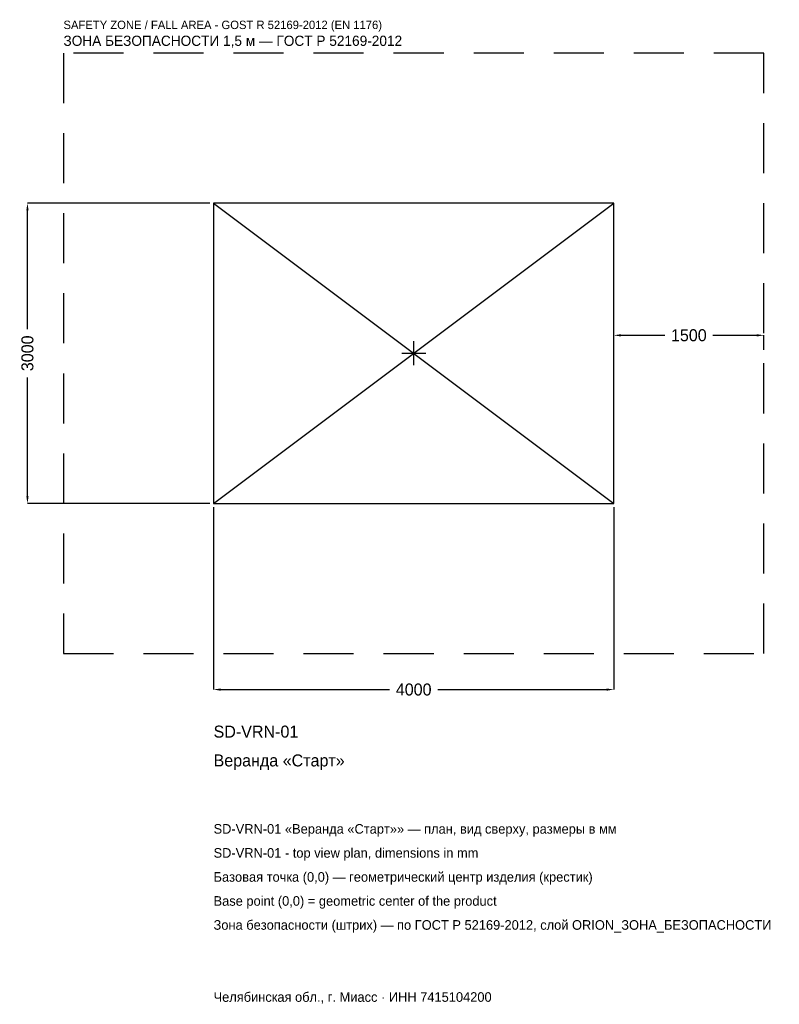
# Model space of a CAD drawing. Header units: metres. Extents: x -3938 to 3654, y -6505 to 3334.
import ezdxf

# ---------------------------------------------------------------- set-up
doc = ezdxf.new("R2010")
doc.units = ezdxf.units.M
doc.linetypes.add('DASHED', pattern=[800, 500, -300])
for name, color, linetype in [('ORION_ДАННЫЕ', 3, 'Continuous'), ('ORION_ЗОНА_БЕЗОПАСНОСТИ', 1, 'Continuous'), ('ORION_КОНТУР', 7, 'Continuous'), ('ORION_РАЗМЕРЫ', 8, 'Continuous')]:
    doc.layers.add(name, color=color, linetype=linetype)
doc.dimstyles.new('ORION', dxfattribs={"dimtxt": 120, "dimasz": 72, "dimexe": 1.25, "dimexo": 36, "dimtad": 1, "dimdec": 0, "dimcen": 2.5, "dimazin": 3, "dimtfac": 1, "dimtmove": 0, "dimatfit": 3, "dimarcsym": 0})

# ---------------------------------------------------------------- blocks, each defined once
blk = doc.blocks.new('_CLOSEDFILLED')
at = {"color": 0, "linetype": 'BYBLOCK'}
blk.add_solid([(-1, 0.16), (0, 0), (-1, -0.16)], dxfattribs=at)
blk = doc.blocks.new('*D1')
for p, q in [((-2000, -1536), (-2000, -3360)), ((2000, -1536), (2000, -3360)), ((-1928, -3360), (-240, -3360)), ((240, -3360), (1928, -3360))]:
    blk.add_line(p, q)
at = {"layer": 'Defpoints'}
for p in [(-2000, -1500), (2000, -1500), (-2000, -3360)]:
    blk.add_point(p, dxfattribs=at)
at = {"layer": 'ORION_РАЗМЕРЫ', "xscale": 72, "yscale": 72, "rotation": 180}
blk.add_blockref('_CLOSEDFILLED', (-2000, -3360), dxfattribs=at)
at = {"layer": 'ORION_РАЗМЕРЫ', "xscale": 72, "yscale": 72}
blk.add_blockref('_CLOSEDFILLED', (2000, -3360), dxfattribs=at)
at = {"layer": 'ORION_РАЗМЕРЫ', "insert": (0, -3360), "char_height": 120, "attachment_point": 5}
blk.add_mtext('4000', dxfattribs=at)
blk = doc.blocks.new('*D2')
for p, q in [((-2036, 1500), (-3860, 1500)), ((-3860, 240), (-3860, 1428)), ((-3860, -1428), (-3860, -240)), ((-2036, -1500), (-3860, -1500))]:
    blk.add_line(p, q)
at = {"layer": 'Defpoints'}
for p in [(-2000, 1500), (-3860, -1500), (-2000, -1500)]:
    blk.add_point(p, dxfattribs=at)
at = {"layer": 'ORION_РАЗМЕРЫ', "xscale": 72, "yscale": 72}
for p, rotation in [((-3860, 1500), 90), ((-3860, -1500), 270)]:
    blk.add_blockref('_CLOSEDFILLED', p, dxfattribs=dict(at, rotation=rotation))
at = {"layer": 'ORION_РАЗМЕРЫ', "insert": (-3860, 0), "char_height": 120, "attachment_point": 5, "rotation": 90}
blk.add_mtext('3000', dxfattribs=at)
blk = doc.blocks.new('*D3')
for p, q in [((2000, 36), (2000, 180)), ((2072, 180), (2510, 180)), ((2990, 180), (3428, 180)), ((3500, 36), (3500, 180))]:
    blk.add_line(p, q)
at = {"layer": 'Defpoints'}
for p in [(2000, 180), (2000, 0), (3500, 0)]:
    blk.add_point(p, dxfattribs=at)
at = {"layer": 'ORION_РАЗМЕРЫ', "xscale": 72, "yscale": 72, "rotation": 180}
blk.add_blockref('_CLOSEDFILLED', (2000, 180), dxfattribs=at)
at = {"layer": 'ORION_РАЗМЕРЫ', "xscale": 72, "yscale": 72}
blk.add_blockref('_CLOSEDFILLED', (3500, 180), dxfattribs=at)
at = {"layer": 'ORION_РАЗМЕРЫ', "insert": (2750, 180), "char_height": 120, "attachment_point": 5}
blk.add_mtext('1500', dxfattribs=at)
blk = doc.blocks.new('ОРИОН SD-VRN-01 Веранда Старт')
at = {"layer": 'ORION_ЗОНА_БЕЗОПАСНОСТИ', "linetype": 'DASHED'}
blk.add_lwpolyline([(-3500, -3000), (3500, -3000), (3500, 3000), (-3500, 3000)], close=True, dxfattribs=at)
at = {"layer": 'ORION_КОНТУР'}
for p, q in [((-2000, -1500), (2000, 1500)), ((-2000, 1500), (2000, -1500))]:
    blk.add_line(p, q, dxfattribs=at)
blk.add_lwpolyline([(-2000, -1500), (2000, -1500), (2000, 1500), (-2000, 1500)], close=True, dxfattribs=at)
at = {"layer": 'ORION_РАЗМЕРЫ'}
for p, q in [((0, -120), (0, 120)), ((-120, 0), (120, 0))]:
    blk.add_line(p, q, dxfattribs=at)
at = {"layer": 'ORION_ДАННЫЕ'}
for tag, p in [('АРТИКУЛ', (-2000, -3840)), ('НАИМЕНОВАНИЕ', (-2000, -4128))]:
    blk.add_attdef(tag, p, '', height=120, dxfattribs=at)
at = {"layer": 'ORION_ДАННЫЕ', "flags": 1}
for tag, p in [('ПРОИЗВОДИТЕЛЬ', (-2000, -4416)), ('ТЕЛЕФОН', (-2000, -4704)), ('САЙТ', (-2000, -5280)), ('АДРЕС', (-2000, -5568)), ('РЕКВИЗИТЫ', (-2000, -5856)), ('ГАБАРИТЫ', (-2000, -6144)), ('ЗОНА_БЕЗОПАСНОСТИ', (-2000, -6432))]:
    blk.add_attdef(tag, p, '', height=120, dxfattribs=at)
at = {"layer": 'ORION_ЗОНА_БЕЗОПАСНОСТИ', "color": 1}
for s, height, p in [('SAFETY ZONE / FALL AREA - GOST R 52169-2012 (EN 1176)', 84, (-3500, 3240)), ('ЗОНА БЕЗОПАСНОСТИ 1,5 м — ГОСТ Р 52169-2012', 102, (-3500, 3072))]:
    blk.add_text(s, height=height, dxfattribs=at).set_placement(p)
at = {"layer": 'ORION_РАЗМЕРЫ'}
dim = blk.add_linear_dim(base=(-3860, -1500), p1=(-2000, -1500), p2=(-2000, 1500), angle=90, dimstyle='ORION', dxfattribs=at)
dim.commit()
dim.dimension.update_dxf_attribs({"geometry": '*D2', "text_midpoint": (-3860, 0)})
for base, p1, p2, picture, middle in [((2000, 180), (2000, 0), (3500, 0), '*D3', (2750, 180)), ((-2000, -3360), (-2000, -1500), (2000, -1500), '*D1', (0, -3360))]:
    dim = blk.add_linear_dim(base=base, p1=p1, p2=p2, dimstyle='ORION', dxfattribs=at)
    dim.commit()
    dim.dimension.update_dxf_attribs({"geometry": picture, "text_midpoint": middle})

msp = doc.modelspace()

# ---------------------------------------------------------------- block references
msp.add_blockref('ОРИОН SD-VRN-01 Веранда Старт', (0, 0)).add_auto_attribs({'АРТИКУЛ': 'SD-VRN-01', 'НАИМЕНОВАНИЕ': 'Веранда «Старт»'})

# ---------------------------------------------------------------- texts
at = {"layer": 'ORION_ДАННЫЕ', "color": 3}
for s, p in [('SD-VRN-01 «Веранда «Старт»» — план, вид сверху, размеры в мм', (-2000, -4800)), ('SD-VRN-01 - top view plan, dimensions in mm', (-2000, -5040)), ('Челябинская обл., г. Миасс · ИНН 7415104200', (-2000, -6480))]:
    msp.add_text(s, height=96, dxfattribs=at).set_placement(p)
at = {"layer": 'ORION_ДАННЫЕ', "color": 7}
for s, p in [('Базовая точка (0,0) — геометрический центр изделия (крестик)', (-2000, -5280)), ('Base point (0,0) = geometric center of the product', (-2000, -5520))]:
    msp.add_text(s, height=96, dxfattribs=at).set_placement(p)
at = {"layer": 'ORION_ДАННЫЕ', "color": 1}
msp.add_text('Зона безопасности (штрих) — по ГОСТ Р 52169-2012, слой ORION_ЗОНА_БЕЗОПАСНОСТИ', height=96, dxfattribs=at).set_placement((-2000, -5760))

doc.saveas('drawing.dxf')
